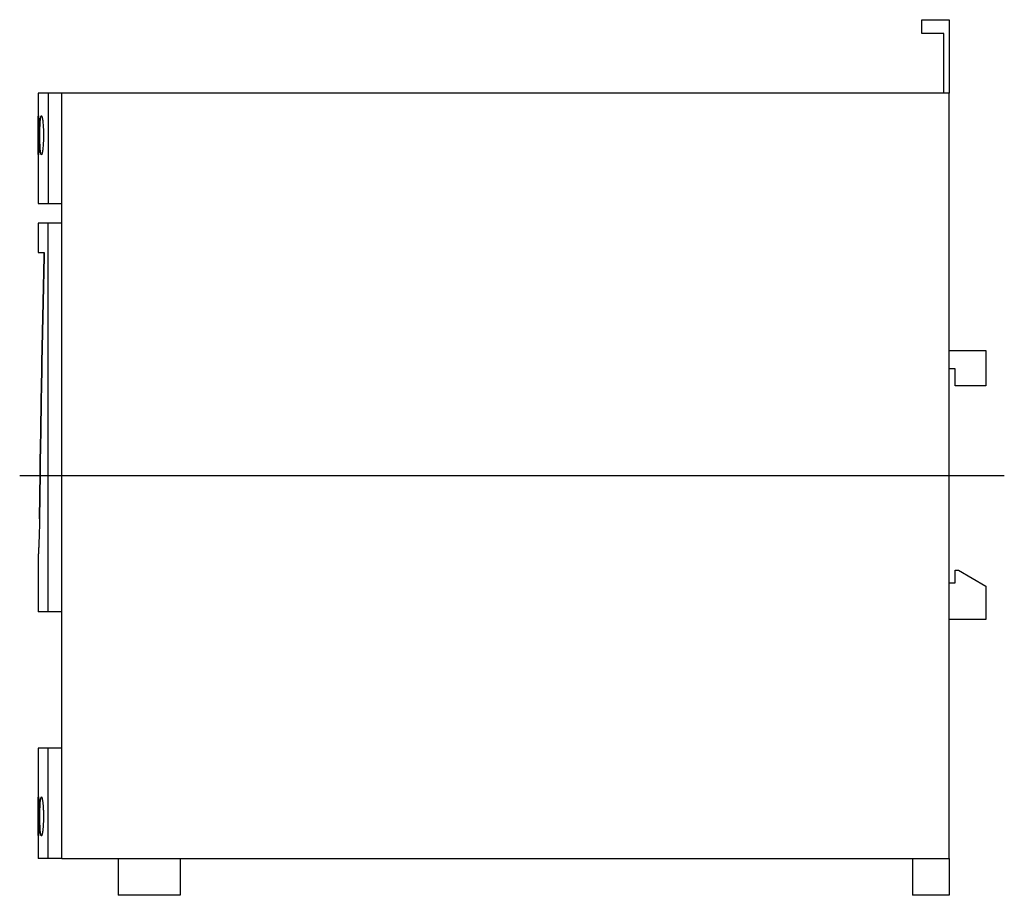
# Model space of a CAD drawing. Extents: x -6.21 to 0.12, y -2.7 to 2.93.
import ezdxf

# ---------------------------------------------------------------- set-up
doc = ezdxf.new("R2010")
doc.units = 0
doc.layers.get('0').update_dxf_attribs({"linetype": 'CONTINUOUS'})

msp = doc.modelspace()

# ---------------------------------------------------------------- linework, layer by layer
at = {"color": 0, "linetype": 'CONTINUOUS'}
for p, q in [((-0.4125, 2.8443), (-0.4125, 2.9325)), ((-0.4125, 2.9325), (-0.236, 2.9325)), ((-0.236, 2.9325), (-0.236, 2.4605)), ((-0.2713, 2.8443), (-0.4125, 2.8443)), ((-0.2713, 2.4605), (-0.2713, 2.8443)), ((-6.0319, 2.4605), (-6.096, 2.4605)), ((-6.096, 2.4605), (-6.096, 1.75)), ((-5.9436, 2.4605), (-6.0319, 2.4605)), ((-6.0319, 2.4605), (-6.0319, 1.75)), ((-0.236, 2.4605), (-5.9436, 2.4605)), ((-5.9436, -2.4605), (-5.9436, 2.4605)), ((-0.236, -2.4605), (-0.236, 2.4605)), ((-6.0956, 2.2759), (-6.0955, 2.2797)), ((-6.0955, 2.2834), (-6.0954, 2.287)), ((-6.0955, 2.2797), (-6.0955, 2.2834)), ((-6.0954, 2.287), (-6.0953, 2.2904)), ((-6.0953, 2.2936), (-6.0952, 2.2966)), ((-6.0953, 2.2904), (-6.0953, 2.2936)), ((-6.0952, 2.2966), (-6.0951, 2.2994)), ((-6.0951, 2.2994), (-6.095, 2.302)), ((-6.095, 2.302), (-6.0949, 2.3044)), ((-6.0949, 2.3044), (-6.0948, 2.3065)), ((-6.0948, 2.3065), (-6.0946, 2.3084)), ((-6.0946, 2.3084), (-6.0945, 2.31)), ((-6.0945, 2.31), (-6.0944, 2.3114)), ((-6.0944, 2.3114), (-6.0942, 2.3125)), ((-6.0942, 2.3125), (-6.0941, 2.3134)), ((-6.0941, 2.3134), (-6.0939, 2.314)), ((-6.0939, 2.314), (-6.0938, 2.3143)), ((-6.0938, 2.3143), (-6.0936, 2.3145)), ((-6.0936, 2.3145), (-6.0932, 2.314)), ((-6.0932, 2.314), (-6.0929, 2.3125)), ((-6.0929, 2.3125), (-6.0925, 2.31)), ((-6.0925, 2.31), (-6.0921, 2.3065)), ((-6.0921, 2.3065), (-6.0916, 2.302)), ((-6.0916, 2.302), (-6.0912, 2.2966)), ((-6.0912, 2.2966), (-6.0908, 2.2904)), ((-6.0908, 2.2904), (-6.0904, 2.2834)), ((-6.0904, 2.2834), (-6.09, 2.2759)), ((-6.0819, 2.276), (-6.0816, 2.2798)), ((-6.0816, 2.2798), (-6.0813, 2.2835)), ((-6.0813, 2.2835), (-6.081, 2.287)), ((-6.081, 2.287), (-6.0806, 2.2904)), ((-6.0806, 2.2904), (-6.0802, 2.2936)), ((-6.0802, 2.2936), (-6.0799, 2.2967)), ((-6.0799, 2.2967), (-6.0795, 2.2995)), ((-6.0795, 2.2995), (-6.0791, 2.3021)), ((-6.0791, 2.3021), (-6.0786, 2.3044)), ((-6.0786, 2.3044), (-6.0782, 2.3065)), ((-6.0782, 2.3065), (-6.0777, 2.3084)), ((-6.0777, 2.3084), (-6.0773, 2.31)), ((-6.0773, 2.31), (-6.0768, 2.3114)), ((-6.0768, 2.3114), (-6.0763, 2.3125)), ((-6.0763, 2.3125), (-6.0758, 2.3134)), ((-6.0758, 2.3134), (-6.0753, 2.314)), ((-6.0753, 2.314), (-6.0748, 2.3143)), ((-6.0748, 2.3143), (-6.0743, 2.3145)), ((-6.0743, 2.3145), (-6.0733, 2.314)), ((-6.0733, 2.314), (-6.0722, 2.3125)), ((-6.0722, 2.3125), (-6.0712, 2.31)), ((-6.0712, 2.31), (-6.0701, 2.3065)), ((-6.0701, 2.3065), (-6.069, 2.3021)), ((-6.069, 2.3021), (-6.068, 2.2967)), ((-6.068, 2.2967), (-6.067, 2.2904)), ((-6.067, 2.2904), (-6.066, 2.2835)), ((-6.066, 2.2835), (-6.0652, 2.276)), ((-6.0959, 2.2279), (-6.0958, 2.2333)), ((-6.0959, 2.2225), (-6.0959, 2.2279)), ((-6.0959, 2.217), (-6.0959, 2.2225)), ((-6.0959, 2.2114), (-6.0959, 2.217)), ((-6.0958, 2.2538), (-6.0957, 2.2586)), ((-6.0958, 2.2489), (-6.0958, 2.2538)), ((-6.0958, 2.2438), (-6.0958, 2.2489)), ((-6.0958, 2.2386), (-6.0958, 2.2438)), ((-6.0958, 2.2333), (-6.0958, 2.2386)), ((-6.0957, 2.2677), (-6.0956, 2.2719)), ((-6.0957, 2.2632), (-6.0957, 2.2677)), ((-6.0957, 2.2586), (-6.0957, 2.2632)), ((-6.0956, 2.2719), (-6.0956, 2.2759)), ((-6.09, 2.2759), (-6.0897, 2.2677)), ((-6.0897, 2.2677), (-6.0893, 2.2586)), ((-6.0893, 2.2586), (-6.089, 2.2489)), ((-6.089, 2.2489), (-6.0888, 2.2386)), ((-6.0888, 2.2386), (-6.0885, 2.2279)), ((-6.0885, 2.2279), (-6.0884, 2.217)), ((-6.0884, 2.217), (-6.0883, 2.2059)), ((-6.0842, 2.2115), (-6.0841, 2.217)), ((-6.0841, 2.2225), (-6.0839, 2.228)), ((-6.0841, 2.217), (-6.0841, 2.2225)), ((-6.0839, 2.228), (-6.0838, 2.2334)), ((-6.0838, 2.2334), (-6.0837, 2.2387)), ((-6.0837, 2.2387), (-6.0835, 2.2439)), ((-6.0835, 2.2439), (-6.0833, 2.249)), ((-6.0833, 2.249), (-6.0831, 2.2539)), ((-6.0831, 2.2539), (-6.0829, 2.2587)), ((-6.0829, 2.2587), (-6.0827, 2.2633)), ((-6.0827, 2.2633), (-6.0824, 2.2677)), ((-6.0824, 2.2677), (-6.0821, 2.272)), ((-6.0821, 2.272), (-6.0819, 2.276)), ((-6.0652, 2.276), (-6.0643, 2.2678)), ((-6.0643, 2.2678), (-6.0636, 2.2587)), ((-6.0636, 2.2587), (-6.0629, 2.249)), ((-6.0629, 2.249), (-6.0624, 2.2387)), ((-6.0624, 2.2387), (-6.0619, 2.228)), ((-6.0619, 2.228), (-6.0615, 2.217)), ((-6.0615, 2.217), (-6.0613, 2.2059)), ((-6.0959, 2.2059), (-6.0959, 2.2114)), ((-6.0959, 2.2004), (-6.0959, 2.2059)), ((-6.0959, 2.1949), (-6.0959, 2.2004)), ((-6.0959, 2.1895), (-6.0959, 2.1949)), ((-6.0959, 2.184), (-6.0959, 2.1895)), ((-6.0959, 2.1786), (-6.0959, 2.184)), ((-6.0959, 2.173), (-6.0959, 2.1786)), ((-6.0959, 2.1675), (-6.0959, 2.173)), ((-6.0959, 2.162), (-6.0959, 2.1675)), ((-6.0959, 2.1565), (-6.0959, 2.162)), ((-6.0959, 2.151), (-6.0959, 2.1565)), ((-6.0884, 2.162), (-6.0885, 2.151)), ((-6.0883, 2.173), (-6.0884, 2.162)), ((-6.0883, 2.2059), (-6.0882, 2.1949)), ((-6.0882, 2.184), (-6.0883, 2.173)), ((-6.0882, 2.1949), (-6.0882, 2.184)), ((-6.0844, 2.1895), (-6.0843, 2.1949)), ((-6.0843, 2.184), (-6.0844, 2.1895)), ((-6.0843, 2.2059), (-6.0842, 2.2115)), ((-6.0843, 2.2004), (-6.0843, 2.2059)), ((-6.0843, 2.1949), (-6.0843, 2.2004)), ((-6.0843, 2.1785), (-6.0843, 2.184)), ((-6.0843, 2.173), (-6.0843, 2.1785)), ((-6.0842, 2.1675), (-6.0843, 2.173)), ((-6.0841, 2.1619), (-6.0842, 2.1675)), ((-6.0841, 2.1564), (-6.0841, 2.1619)), ((-6.0839, 2.1509), (-6.0841, 2.1564)), ((-6.0615, 2.1619), (-6.0619, 2.1509)), ((-6.0613, 2.173), (-6.0615, 2.1619)), ((-6.0613, 2.2059), (-6.0612, 2.1949)), ((-6.0612, 2.184), (-6.0613, 2.173)), ((-6.0612, 2.1949), (-6.0612, 2.184)), ((-6.0958, 2.1456), (-6.0959, 2.151)), ((-6.0958, 2.1403), (-6.0958, 2.1456)), ((-6.0958, 2.1351), (-6.0958, 2.1403)), ((-6.0958, 2.13), (-6.0958, 2.1351)), ((-6.0958, 2.1251), (-6.0958, 2.13)), ((-6.0957, 2.1203), (-6.0958, 2.1251)), ((-6.0957, 2.1157), (-6.0957, 2.1203)), ((-6.0957, 2.1112), (-6.0957, 2.1157)), ((-6.0956, 2.107), (-6.0957, 2.1112)), ((-6.0956, 2.103), (-6.0956, 2.107)), ((-6.0955, 2.0992), (-6.0956, 2.103)), ((-6.0955, 2.0955), (-6.0955, 2.0992)), ((-6.0954, 2.0919), (-6.0955, 2.0955)), ((-6.0953, 2.0885), (-6.0954, 2.0919)), ((-6.0904, 2.0955), (-6.0908, 2.0885)), ((-6.09, 2.103), (-6.0904, 2.0955)), ((-6.0897, 2.1112), (-6.09, 2.103)), ((-6.0893, 2.1203), (-6.0897, 2.1112)), ((-6.089, 2.13), (-6.0893, 2.1203)), ((-6.0888, 2.1403), (-6.089, 2.13)), ((-6.0885, 2.151), (-6.0888, 2.1403)), ((-6.0838, 2.1455), (-6.0839, 2.1509)), ((-6.0837, 2.1402), (-6.0838, 2.1455)), ((-6.0835, 2.135), (-6.0837, 2.1402)), ((-6.0833, 2.13), (-6.0835, 2.135)), ((-6.0831, 2.125), (-6.0833, 2.13)), ((-6.0829, 2.1202), (-6.0831, 2.125)), ((-6.0827, 2.1156), (-6.0829, 2.1202)), ((-6.0824, 2.1112), (-6.0827, 2.1156)), ((-6.0821, 2.1069), (-6.0824, 2.1112)), ((-6.0819, 2.1029), (-6.0821, 2.1069)), ((-6.0816, 2.0991), (-6.0819, 2.1029)), ((-6.0813, 2.0954), (-6.0816, 2.0991)), ((-6.081, 2.0919), (-6.0813, 2.0954)), ((-6.0806, 2.0885), (-6.081, 2.0919)), ((-6.066, 2.0954), (-6.067, 2.0885)), ((-6.0652, 2.1029), (-6.066, 2.0954)), ((-6.0643, 2.1112), (-6.0652, 2.1029)), ((-6.0636, 2.1202), (-6.0643, 2.1112)), ((-6.0629, 2.1299), (-6.0636, 2.1202)), ((-6.0624, 2.1402), (-6.0629, 2.1299)), ((-6.0619, 2.1509), (-6.0624, 2.1402)), ((-6.0953, 2.0853), (-6.0953, 2.0885)), ((-6.0952, 2.0823), (-6.0953, 2.0853)), ((-6.0951, 2.0795), (-6.0952, 2.0823)), ((-6.095, 2.0769), (-6.0951, 2.0795)), ((-6.0949, 2.0745), (-6.095, 2.0769)), ((-6.0948, 2.0724), (-6.0949, 2.0745)), ((-6.0946, 2.0705), (-6.0948, 2.0724)), ((-6.0945, 2.0689), (-6.0946, 2.0705)), ((-6.0944, 2.0675), (-6.0945, 2.0689)), ((-6.0942, 2.0664), (-6.0944, 2.0675)), ((-6.0941, 2.0655), (-6.0942, 2.0664)), ((-6.0939, 2.0649), (-6.0941, 2.0655)), ((-6.0938, 2.0646), (-6.0939, 2.0649)), ((-6.0936, 2.0645), (-6.0938, 2.0646)), ((-6.0932, 2.0649), (-6.0936, 2.0645)), ((-6.0929, 2.0664), (-6.0932, 2.0649)), ((-6.0925, 2.0689), (-6.0929, 2.0664)), ((-6.0921, 2.0724), (-6.0925, 2.0689)), ((-6.0916, 2.0769), (-6.0921, 2.0724)), ((-6.0912, 2.0823), (-6.0916, 2.0769)), ((-6.0908, 2.0885), (-6.0912, 2.0823)), ((-6.0802, 2.0853), (-6.0806, 2.0885)), ((-6.0799, 2.0823), (-6.0802, 2.0853)), ((-6.0795, 2.0794), (-6.0799, 2.0823)), ((-6.0791, 2.0769), (-6.0795, 2.0794)), ((-6.0786, 2.0745), (-6.0791, 2.0769)), ((-6.0782, 2.0724), (-6.0786, 2.0745)), ((-6.0777, 2.0705), (-6.0782, 2.0724)), ((-6.0773, 2.0689), (-6.0777, 2.0705)), ((-6.0768, 2.0675), (-6.0773, 2.0689)), ((-6.0763, 2.0664), (-6.0768, 2.0675)), ((-6.0758, 2.0655), (-6.0763, 2.0664)), ((-6.0753, 2.0649), (-6.0758, 2.0655)), ((-6.0748, 2.0646), (-6.0753, 2.0649)), ((-6.0743, 2.0645), (-6.0748, 2.0646)), ((-6.0733, 2.0649), (-6.0743, 2.0645)), ((-6.0722, 2.0664), (-6.0733, 2.0649)), ((-6.0712, 2.0689), (-6.0722, 2.0664)), ((-6.0701, 2.0724), (-6.0712, 2.0689)), ((-6.069, 2.0769), (-6.0701, 2.0724)), ((-6.068, 2.0823), (-6.069, 2.0769)), ((-6.067, 2.0885), (-6.068, 2.0823)), ((-6.096, 1.75), (-6.0319, 1.75)), ((-6.0319, 1.75), (-5.9436, 1.75)), ((-6.0319, 1.625), (-6.096, 1.625)), ((-6.096, 1.625), (-6.096, 1.435)), ((-5.9436, 1.625), (-6.0319, 1.625)), ((-6.0319, -0.875), (-6.0319, 1.625)), ((-6.096, 1.435), (-6.0562, 1.435)), ((-6.0573, 1.3863), (-6.0562, 1.435)), ((-6.0562, 1.435), (-6.0573, 1.3863)), ((-6.0596, 1.2887), (-6.0584, 1.3375)), ((-6.0584, 1.3375), (-6.0596, 1.2887)), ((-6.0584, 1.3375), (-6.0573, 1.3863)), ((-6.0573, 1.3863), (-6.0584, 1.3375)), ((-6.0607, 1.24), (-6.0596, 1.2887)), ((-6.0596, 1.2887), (-6.0607, 1.24)), ((-6.0617, 1.1912), (-6.0607, 1.24)), ((-6.0607, 1.24), (-6.0617, 1.1912)), ((-6.0639, 1.0936), (-6.0628, 1.1424)), ((-6.0628, 1.1424), (-6.0639, 1.0936)), ((-6.0628, 1.1424), (-6.0617, 1.1912)), ((-6.0617, 1.1912), (-6.0628, 1.1424)), ((-6.0649, 1.0448), (-6.0639, 1.0936)), ((-6.0639, 1.0936), (-6.0649, 1.0448)), ((-6.0659, 0.996), (-6.0649, 1.0448)), ((-6.0649, 1.0448), (-6.0659, 0.996)), ((-6.0669, 0.9471), (-6.0659, 0.996)), ((-6.0659, 0.996), (-6.0669, 0.9471)), ((-6.0689, 0.8494), (-6.0679, 0.8983)), ((-6.0679, 0.8983), (-6.0689, 0.8494)), ((-6.0679, 0.8983), (-6.0669, 0.9471)), ((-6.0669, 0.9471), (-6.0679, 0.8983)), ((-6.0698, 0.8006), (-6.0689, 0.8494)), ((-6.0689, 0.8494), (-6.0698, 0.8006)), ((-6.0707, 0.7517), (-6.0698, 0.8006)), ((-6.0698, 0.8006), (-6.0707, 0.7517)), ((-0.236, 0.8055), (0, 0.8055)), ((0, 0.8055), (0, 0.5785)), ((-6.0726, 0.6539), (-6.0717, 0.7028)), ((-6.0717, 0.7028), (-6.0726, 0.6539)), ((-6.0717, 0.7028), (-6.0707, 0.7517)), ((-6.0707, 0.7517), (-6.0717, 0.7028)), ((-6.0734, 0.605), (-6.0726, 0.6539)), ((-6.0726, 0.6539), (-6.0734, 0.605)), ((-0.197, 0.6885), (-0.236, 0.6885)), ((-0.197, 0.5785), (-0.197, 0.6885)), ((-6.0743, 0.5561), (-6.0734, 0.605)), ((-6.0734, 0.605), (-6.0743, 0.5561)), ((0, 0.5785), (-0.197, 0.5785)), ((-6.076, 0.4583), (-6.0751, 0.5072)), ((-6.0751, 0.5072), (-6.076, 0.4583)), ((-6.0751, 0.5072), (-6.0743, 0.5561)), ((-6.0743, 0.5561), (-6.0751, 0.5072)), ((-6.0768, 0.4093), (-6.076, 0.4583)), ((-6.076, 0.4583), (-6.0768, 0.4093)), ((-6.0776, 0.3604), (-6.0768, 0.4093)), ((-6.0768, 0.4093), (-6.0776, 0.3604)), ((-6.0784, 0.3115), (-6.0776, 0.3604)), ((-6.0776, 0.3604), (-6.0784, 0.3115)), ((-6.0799, 0.2135), (-6.0791, 0.2625)), ((-6.0791, 0.2625), (-6.0799, 0.2135)), ((-6.0791, 0.2625), (-6.0784, 0.3115)), ((-6.0784, 0.3115), (-6.0791, 0.2625)), ((-6.0806, 0.1646), (-6.0799, 0.2135)), ((-6.0799, 0.2135), (-6.0806, 0.1646)), ((-6.0813, 0.1156), (-6.0806, 0.1646)), ((-6.0806, 0.1646), (-6.0813, 0.1156)), ((-6.0827, 0.0176), (-6.082, 0.0666)), ((-6.082, 0.0666), (-6.0827, 0.0176)), ((-6.082, 0.0666), (-6.0813, 0.1156)), ((-6.0813, 0.1156), (-6.082, 0.0666)), ((0.118, 0), (-6.214, 0)), ((-6.0834, -0.0314), (-6.0827, 0.0176)), ((-6.0827, 0.0176), (-6.0834, -0.0314)), ((-6.084, -0.0804), (-6.0834, -0.0314)), ((-6.0834, -0.0314), (-6.084, -0.0804)), ((-6.0846, -0.1294), (-6.084, -0.0804)), ((-6.084, -0.0804), (-6.0846, -0.1294)), ((-6.0858, -0.2274), (-6.0852, -0.1784)), ((-6.0852, -0.1784), (-6.0858, -0.2274)), ((-6.0852, -0.1784), (-6.0846, -0.1294)), ((-6.0846, -0.1294), (-6.0852, -0.1784)), ((-6.0864, -0.2764), (-6.0858, -0.2274)), ((-6.0858, -0.2274), (-6.0864, -0.2764)), ((-6.087, -0.3133), (-6.0872, -0.3254)), ((-6.0868, -0.3011), (-6.087, -0.3133)), ((-6.0866, -0.2888), (-6.0868, -0.3011)), ((-6.0864, -0.2764), (-6.0866, -0.2888)), ((-6.0884, -0.3717), (-6.0888, -0.3827)), ((-6.0881, -0.3605), (-6.0884, -0.3717)), ((-6.0878, -0.349), (-6.0881, -0.3605)), ((-6.0875, -0.3373), (-6.0878, -0.349)), ((-6.0872, -0.3254), (-6.0875, -0.3373)), ((-6.091, -0.4412), (-6.0914, -0.4496)), ((-6.0906, -0.4324), (-6.091, -0.4412)), ((-6.0902, -0.4232), (-6.0906, -0.4324)), ((-6.0899, -0.4137), (-6.0902, -0.4232)), ((-6.0895, -0.4037), (-6.0899, -0.4137)), ((-6.0891, -0.3934), (-6.0895, -0.4037)), ((-6.0888, -0.3827), (-6.0891, -0.3934)), ((-6.0942, -0.5054), (-6.0945, -0.5106)), ((-6.0939, -0.4998), (-6.0942, -0.5054)), ((-6.0936, -0.4938), (-6.0939, -0.4998)), ((-6.0932, -0.4873), (-6.0936, -0.4938)), ((-6.0929, -0.4805), (-6.0932, -0.4873)), ((-6.0925, -0.4732), (-6.0929, -0.4805)), ((-6.0921, -0.4656), (-6.0925, -0.4732)), ((-6.0918, -0.4577), (-6.0921, -0.4656)), ((-6.0914, -0.4496), (-6.0918, -0.4577)), ((-6.0959, -0.5341), (-6.096, -0.5348)), ((-6.096, -0.5348), (-6.096, -0.535)), ((-6.096, -0.535), (-6.096, -0.875)), ((-6.0958, -0.5312), (-6.0959, -0.5329)), ((-6.0959, -0.5329), (-6.0959, -0.5341)), ((-6.0956, -0.529), (-6.0958, -0.5312)), ((-6.0955, -0.5263), (-6.0956, -0.529)), ((-6.0953, -0.5231), (-6.0955, -0.5263)), ((-6.0951, -0.5194), (-6.0953, -0.5231)), ((-6.0948, -0.5153), (-6.0951, -0.5194)), ((-6.0945, -0.5106), (-6.0948, -0.5153)), ((-0.197, -0.6885), (-0.197, -0.6059)), ((-0.197, -0.6059), (-0.1775, -0.6059)), ((-0.1775, -0.6059), (0, -0.7084)), ((-0.236, -0.6885), (-0.197, -0.6885)), ((0, -0.7084), (0, -0.9225)), ((-6.0319, -0.875), (-6.096, -0.875)), ((-5.9436, -0.875), (-6.0319, -0.875)), ((0, -0.9225), (-0.236, -0.9225)), ((-6.0319, -1.75), (-6.096, -1.75)), ((-6.096, -1.75), (-6.096, -2.4605)), ((-5.9436, -1.75), (-6.0319, -1.75)), ((-6.0319, -2.4605), (-6.0319, -1.75)), ((-6.0955, -2.0955), (-6.0953, -2.0885)), ((-6.0953, -2.0885), (-6.0952, -2.0823)), ((-6.0952, -2.0823), (-6.095, -2.0769)), ((-6.095, -2.0769), (-6.0948, -2.0724)), ((-6.0948, -2.0724), (-6.0945, -2.0689)), ((-6.0945, -2.0689), (-6.0942, -2.0664)), ((-6.0942, -2.0664), (-6.0939, -2.0649)), ((-6.0939, -2.0649), (-6.0936, -2.0645)), ((-6.0936, -2.0645), (-6.0934, -2.0646)), ((-6.0934, -2.0646), (-6.0932, -2.0649)), ((-6.0932, -2.0649), (-6.0931, -2.0655)), ((-6.0931, -2.0655), (-6.0929, -2.0664)), ((-6.0929, -2.0664), (-6.0927, -2.0675)), ((-6.0927, -2.0675), (-6.0925, -2.0689)), ((-6.0925, -2.0689), (-6.0923, -2.0705)), ((-6.0923, -2.0705), (-6.0921, -2.0724)), ((-6.0921, -2.0724), (-6.0918, -2.0745)), ((-6.0918, -2.0745), (-6.0916, -2.0769)), ((-6.0916, -2.0769), (-6.0914, -2.0795)), ((-6.0914, -2.0795), (-6.0912, -2.0823)), ((-6.0912, -2.0823), (-6.091, -2.0853)), ((-6.091, -2.0853), (-6.0908, -2.0885)), ((-6.0908, -2.0885), (-6.0906, -2.0919)), ((-6.0813, -2.0954), (-6.0806, -2.0885)), ((-6.0806, -2.0885), (-6.0799, -2.0823)), ((-6.0799, -2.0823), (-6.0791, -2.0769)), ((-6.0791, -2.0769), (-6.0782, -2.0724)), ((-6.0782, -2.0724), (-6.0773, -2.0689)), ((-6.0773, -2.0689), (-6.0763, -2.0664)), ((-6.0763, -2.0664), (-6.0753, -2.0649)), ((-6.0753, -2.0649), (-6.0743, -2.0645)), ((-6.0743, -2.0645), (-6.0738, -2.0646)), ((-6.0738, -2.0646), (-6.0733, -2.0649)), ((-6.0733, -2.0649), (-6.0728, -2.0655)), ((-6.0728, -2.0655), (-6.0722, -2.0664)), ((-6.0722, -2.0664), (-6.0717, -2.0675)), ((-6.0717, -2.0675), (-6.0712, -2.0689)), ((-6.0712, -2.0689), (-6.0706, -2.0705)), ((-6.0706, -2.0705), (-6.0701, -2.0724)), ((-6.0701, -2.0724), (-6.0695, -2.0745)), ((-6.0695, -2.0745), (-6.069, -2.0769)), ((-6.069, -2.0769), (-6.0685, -2.0794)), ((-6.0685, -2.0794), (-6.068, -2.0823)), ((-6.068, -2.0823), (-6.0674, -2.0853)), ((-6.0674, -2.0853), (-6.067, -2.0885)), ((-6.067, -2.0885), (-6.0665, -2.0919)), ((-6.0959, -2.151), (-6.0958, -2.1403)), ((-6.0959, -2.162), (-6.0959, -2.151)), ((-6.0958, -2.13), (-6.0957, -2.1203)), ((-6.0958, -2.1403), (-6.0958, -2.13)), ((-6.0957, -2.1112), (-6.0956, -2.103)), ((-6.0957, -2.1203), (-6.0957, -2.1112)), ((-6.0956, -2.103), (-6.0955, -2.0955)), ((-6.0906, -2.0919), (-6.0904, -2.0955)), ((-6.0904, -2.0955), (-6.0902, -2.0992)), ((-6.0902, -2.0992), (-6.09, -2.103)), ((-6.09, -2.103), (-6.0898, -2.107)), ((-6.0898, -2.107), (-6.0897, -2.1112)), ((-6.0897, -2.1112), (-6.0895, -2.1157)), ((-6.0895, -2.1157), (-6.0893, -2.1203)), ((-6.0893, -2.1203), (-6.0892, -2.1251)), ((-6.0892, -2.1251), (-6.089, -2.13)), ((-6.089, -2.13), (-6.0889, -2.1351)), ((-6.0889, -2.1351), (-6.0888, -2.1403)), ((-6.0888, -2.1403), (-6.0886, -2.1456)), ((-6.0886, -2.1456), (-6.0885, -2.151)), ((-6.0885, -2.151), (-6.0885, -2.1564)), ((-6.0841, -2.1619), (-6.0839, -2.1509)), ((-6.0839, -2.1509), (-6.0837, -2.1402)), ((-6.0837, -2.1402), (-6.0833, -2.13)), ((-6.0833, -2.13), (-6.0829, -2.1202)), ((-6.0829, -2.1202), (-6.0824, -2.1112)), ((-6.0824, -2.1112), (-6.0819, -2.1029)), ((-6.0819, -2.1029), (-6.0813, -2.0954)), ((-6.0665, -2.0919), (-6.066, -2.0954)), ((-6.066, -2.0954), (-6.0656, -2.0991)), ((-6.0656, -2.0991), (-6.0652, -2.1029)), ((-6.0652, -2.1029), (-6.0647, -2.1069)), ((-6.0647, -2.1069), (-6.0643, -2.1112)), ((-6.0643, -2.1112), (-6.064, -2.1156)), ((-6.064, -2.1156), (-6.0636, -2.1202)), ((-6.0636, -2.1202), (-6.0633, -2.125)), ((-6.0633, -2.125), (-6.0629, -2.1299)), ((-6.0629, -2.1299), (-6.0626, -2.135)), ((-6.0626, -2.135), (-6.0624, -2.1402)), ((-6.0624, -2.1402), (-6.0621, -2.1455)), ((-6.0621, -2.1455), (-6.0619, -2.1509)), ((-6.0619, -2.1509), (-6.0617, -2.1564)), ((-6.0959, -2.173), (-6.0959, -2.162)), ((-6.0959, -2.184), (-6.0959, -2.173)), ((-6.0959, -2.1949), (-6.0959, -2.184)), ((-6.0959, -2.2059), (-6.0959, -2.1949)), ((-6.0959, -2.217), (-6.0959, -2.2059)), ((-6.0885, -2.1564), (-6.0884, -2.162)), ((-6.0884, -2.162), (-6.0883, -2.1675)), ((-6.0883, -2.2114), (-6.0884, -2.217)), ((-6.0883, -2.1675), (-6.0883, -2.173)), ((-6.0883, -2.173), (-6.0882, -2.1786)), ((-6.0882, -2.2004), (-6.0883, -2.2059)), ((-6.0883, -2.2059), (-6.0883, -2.2114)), ((-6.0882, -2.1786), (-6.0882, -2.184)), ((-6.0882, -2.184), (-6.0882, -2.1895)), ((-6.0882, -2.1895), (-6.0882, -2.1949)), ((-6.0882, -2.1949), (-6.0882, -2.2004)), ((-6.0843, -2.173), (-6.0841, -2.1619)), ((-6.0843, -2.184), (-6.0843, -2.173)), ((-6.0843, -2.1949), (-6.0843, -2.184)), ((-6.0843, -2.2059), (-6.0843, -2.1949)), ((-6.0841, -2.217), (-6.0843, -2.2059)), ((-6.0617, -2.1564), (-6.0615, -2.1619)), ((-6.0615, -2.1619), (-6.0614, -2.1674)), ((-6.0614, -2.2115), (-6.0615, -2.217)), ((-6.0614, -2.1674), (-6.0613, -2.173)), ((-6.0613, -2.2059), (-6.0614, -2.2115)), ((-6.0613, -2.173), (-6.0612, -2.1785)), ((-6.0612, -2.2004), (-6.0613, -2.2059)), ((-6.0612, -2.1785), (-6.0612, -2.184)), ((-6.0612, -2.184), (-6.0612, -2.1895)), ((-6.0612, -2.1895), (-6.0612, -2.1949)), ((-6.0612, -2.1949), (-6.0612, -2.2004)), ((-6.0959, -2.2279), (-6.0959, -2.217)), ((-6.0958, -2.2386), (-6.0959, -2.2279)), ((-6.0958, -2.2489), (-6.0958, -2.2386)), ((-6.0957, -2.2586), (-6.0958, -2.2489)), ((-6.0957, -2.2677), (-6.0957, -2.2586)), ((-6.0956, -2.2759), (-6.0957, -2.2677)), ((-6.0955, -2.2834), (-6.0956, -2.2759)), ((-6.09, -2.2759), (-6.0902, -2.2797)), ((-6.0898, -2.2719), (-6.09, -2.2759)), ((-6.0897, -2.2677), (-6.0898, -2.2719)), ((-6.0895, -2.2632), (-6.0897, -2.2677)), ((-6.0893, -2.2586), (-6.0895, -2.2632)), ((-6.0892, -2.2538), (-6.0893, -2.2586)), ((-6.089, -2.2489), (-6.0892, -2.2538)), ((-6.0889, -2.2438), (-6.089, -2.2489)), ((-6.0888, -2.2386), (-6.0889, -2.2438)), ((-6.0886, -2.2333), (-6.0888, -2.2386)), ((-6.0885, -2.2279), (-6.0886, -2.2333)), ((-6.0884, -2.217), (-6.0885, -2.2225)), ((-6.0885, -2.2225), (-6.0885, -2.2279)), ((-6.0839, -2.228), (-6.0841, -2.217)), ((-6.0837, -2.2387), (-6.0839, -2.228)), ((-6.0833, -2.249), (-6.0837, -2.2387)), ((-6.0829, -2.2587), (-6.0833, -2.249)), ((-6.0824, -2.2677), (-6.0829, -2.2587)), ((-6.0819, -2.276), (-6.0824, -2.2677)), ((-6.0813, -2.2835), (-6.0819, -2.276)), ((-6.0652, -2.276), (-6.0656, -2.2798)), ((-6.0647, -2.272), (-6.0652, -2.276)), ((-6.0643, -2.2678), (-6.0647, -2.272)), ((-6.064, -2.2633), (-6.0643, -2.2678)), ((-6.0636, -2.2587), (-6.064, -2.2633)), ((-6.0633, -2.2539), (-6.0636, -2.2587)), ((-6.0629, -2.249), (-6.0633, -2.2539)), ((-6.0626, -2.2439), (-6.0629, -2.249)), ((-6.0624, -2.2387), (-6.0626, -2.2439)), ((-6.0621, -2.2334), (-6.0624, -2.2387)), ((-6.0619, -2.228), (-6.0621, -2.2334)), ((-6.0617, -2.2225), (-6.0619, -2.228)), ((-6.0615, -2.217), (-6.0617, -2.2225)), ((-6.0953, -2.2904), (-6.0955, -2.2834)), ((-6.0952, -2.2966), (-6.0953, -2.2904)), ((-6.095, -2.302), (-6.0952, -2.2966)), ((-6.0948, -2.3065), (-6.095, -2.302)), ((-6.0945, -2.31), (-6.0948, -2.3065)), ((-6.0942, -2.3125), (-6.0945, -2.31)), ((-6.0939, -2.314), (-6.0942, -2.3125)), ((-6.0936, -2.3145), (-6.0939, -2.314)), ((-6.0934, -2.3143), (-6.0936, -2.3145)), ((-6.0932, -2.314), (-6.0934, -2.3143)), ((-6.0931, -2.3134), (-6.0932, -2.314)), ((-6.0929, -2.3125), (-6.0931, -2.3134)), ((-6.0927, -2.3114), (-6.0929, -2.3125)), ((-6.0925, -2.31), (-6.0927, -2.3114)), ((-6.0923, -2.3084), (-6.0925, -2.31)), ((-6.0921, -2.3065), (-6.0923, -2.3084)), ((-6.0918, -2.3044), (-6.0921, -2.3065)), ((-6.0916, -2.302), (-6.0918, -2.3044)), ((-6.0914, -2.2994), (-6.0916, -2.302)), ((-6.0912, -2.2966), (-6.0914, -2.2994)), ((-6.091, -2.2936), (-6.0912, -2.2966)), ((-6.0908, -2.2904), (-6.091, -2.2936)), ((-6.0906, -2.287), (-6.0908, -2.2904)), ((-6.0904, -2.2834), (-6.0906, -2.287)), ((-6.0902, -2.2797), (-6.0904, -2.2834)), ((-6.0806, -2.2904), (-6.0813, -2.2835)), ((-6.0799, -2.2967), (-6.0806, -2.2904)), ((-6.0791, -2.3021), (-6.0799, -2.2967)), ((-6.0782, -2.3065), (-6.0791, -2.3021)), ((-6.0773, -2.31), (-6.0782, -2.3065)), ((-6.0763, -2.3125), (-6.0773, -2.31)), ((-6.0753, -2.314), (-6.0763, -2.3125)), ((-6.0743, -2.3145), (-6.0753, -2.314)), ((-6.0738, -2.3143), (-6.0743, -2.3145)), ((-6.0733, -2.314), (-6.0738, -2.3143)), ((-6.0728, -2.3134), (-6.0733, -2.314)), ((-6.0722, -2.3125), (-6.0728, -2.3134)), ((-6.0717, -2.3114), (-6.0722, -2.3125)), ((-6.0712, -2.31), (-6.0717, -2.3114)), ((-6.0706, -2.3084), (-6.0712, -2.31)), ((-6.0701, -2.3065), (-6.0706, -2.3084)), ((-6.0695, -2.3044), (-6.0701, -2.3065)), ((-6.069, -2.3021), (-6.0695, -2.3044)), ((-6.0685, -2.2995), (-6.069, -2.3021)), ((-6.068, -2.2967), (-6.0685, -2.2995)), ((-6.0674, -2.2937), (-6.068, -2.2967)), ((-6.067, -2.2904), (-6.0674, -2.2937)), ((-6.0665, -2.2871), (-6.067, -2.2904)), ((-6.066, -2.2835), (-6.0665, -2.2871)), ((-6.0656, -2.2798), (-6.066, -2.2835)), ((-6.0319, -2.4605), (-6.096, -2.4605)), ((-5.9436, -2.4605), (-6.0319, -2.4605)), ((-5.9436, -2.4605), (-0.236, -2.4605)), ((-5.5816, -2.4605), (-5.5816, -2.6965)), ((-5.1816, -2.4605), (-5.1816, -2.6965)), ((-0.472, -2.4605), (-0.472, -2.6965)), ((-0.236, -2.4605), (-0.236, -2.6965)), ((-5.1816, -2.6965), (-5.5816, -2.6965)), ((-0.236, -2.6965), (-0.472, -2.6965))]:
    msp.add_line(p, q, dxfattribs=at)

doc.saveas('drawing.dxf')
